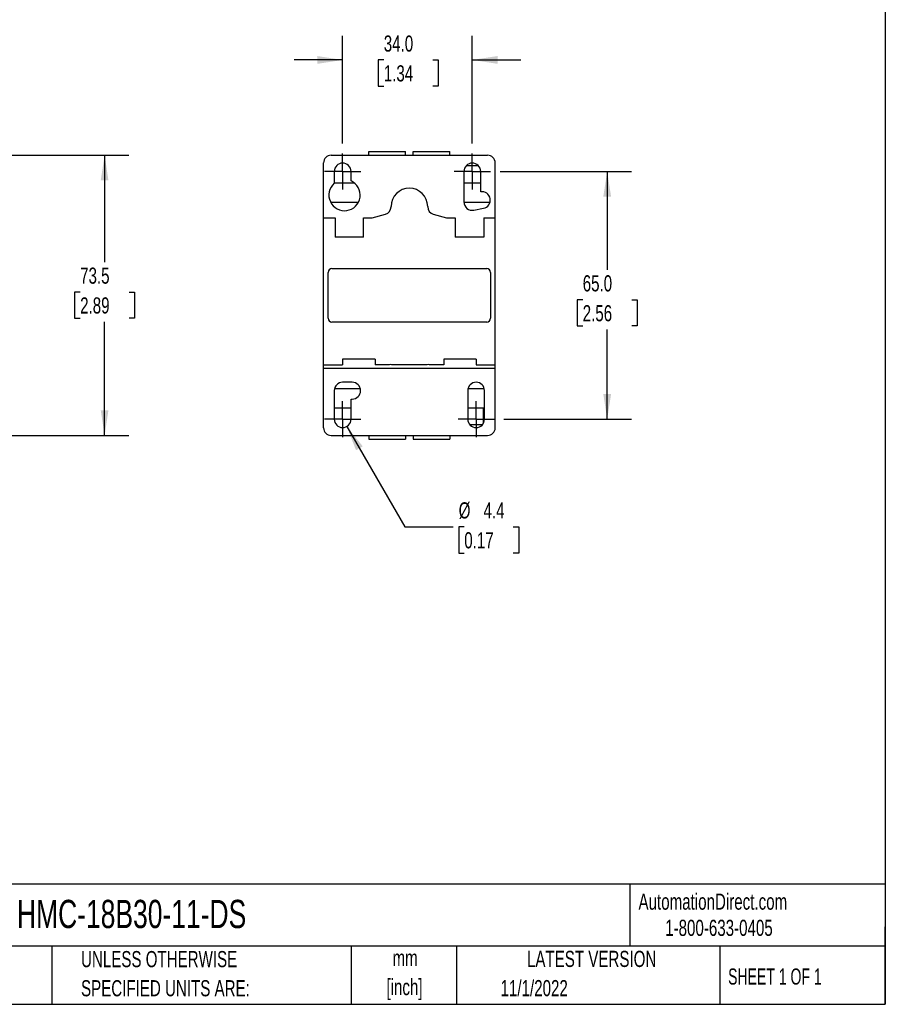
# Model space of a CAD drawing. Header units: millimetres. Extents: x 6 to 273, y 6 to 210.
# Tile 4 of 5: x 160 to 273, y 6 to 135. Entities that reach past the tile are written whole.
import ezdxf

# ---------------------------------------------------------------- set-up
doc = ezdxf.new("R2010")
doc.units = ezdxf.units.MM
doc.linetypes.add('CENTERX2', pattern=[20.32, 12.7, -2.54, 2.54, -2.54])
doc.layers.add('CENTER', color=40, linetype='CENTERX2')
doc.layers.add('DIMENSIONS', color=140, linetype='Continuous', lineweight=25)
doc.layers.add('TEXT', color=140, linetype='Continuous', lineweight=25)
doc.styles.add('SLDTEXTSTYLE0', font='TXT', dxfattribs={"width": 0.7})
doc.styles.add('SLDTEXTSTYLE1', font='TXT', dxfattribs={"width": 0.65})
doc.dimstyles.new('SLDDIMSTYLE0', dxfattribs={"dimtxt": 2.158008, "dimasz": 3.302, "dimexe": 0, "dimexo": 0.0625, "dimgap": 0.539502, "dimtad": 0, "dimtih": 1, "dimtoh": 1, "dimlfac": 2, "dimrnd": 1e-09, "dimzin": 12, "dimdsep": 46, "dimtxsty": 'SLDTEXTSTYLE0', "dimsah": 1, "dimcen": 0.09, "dimadec": 0, "dimazin": 3, "dimtfac": 1, "dimtofl": 0, "dimtmove": 0, "dimatfit": 3, "dimfxl": 0, "dimfrac": 2, "dimtolj": 1, "dimtzin": 12, "dimarcsym": 0})
doc.dimstyles.new('SLDDIMSTYLE1', dxfattribs={"dimtxt": 2.158008, "dimasz": 3.302, "dimexe": 0, "dimexo": 0.0625, "dimgap": 0.539502, "dimtad": 0, "dimtih": 1, "dimtoh": 1, "dimlfac": 2, "dimrnd": 1e-09, "dimzin": 4, "dimdsep": 46, "dimtxsty": 'SLDTEXTSTYLE0', "dimsah": 1, "dimcen": 0.09, "dimadec": 0, "dimazin": 1, "dimtfac": 1, "dimtmove": 0, "dimatfit": 0, "dimfxl": 0, "dimfrac": 2, "dimtolj": 1, "dimtzin": 12, "dimarcsym": 0})
doc.dimstyles.new('SLDDIMSTYLE3', dxfattribs={"dimtxt": 2.158008, "dimasz": 3.302, "dimexe": 0, "dimexo": 0.0625, "dimgap": 0.539502, "dimtad": 0, "dimtih": 1, "dimtoh": 1, "dimlfac": 2, "dimrnd": 1e-09, "dimzin": 4, "dimdsep": 46, "dimtxsty": 'SLDTEXTSTYLE0', "dimsah": 1, "dimcen": 0.09, "dimadec": 0, "dimazin": 1, "dimtfac": 1, "dimtofl": 0, "dimtmove": 0, "dimatfit": 3, "dimfxl": 0, "dimfrac": 2, "dimtolj": 1, "dimtzin": 12, "dimarcsym": 0})
doc.dimstyles.new('SLDDIMSTYLE4', dxfattribs={"dimtxt": 2.158008, "dimasz": 3.302, "dimexe": 0, "dimexo": 0.0625, "dimgap": 0.539502, "dimtad": 0, "dimtih": 1, "dimtoh": 1, "dimlfac": 2, "dimrnd": 1e-09, "dimzin": 12, "dimdsep": 46, "dimtxsty": 'SLDTEXTSTYLE0', "dimsah": 1, "dimcen": 0, "dimadec": 0, "dimazin": 3, "dimtfac": 1, "dimtofl": 0, "dimtmove": 0, "dimatfit": 3, "dimfxl": 0, "dimfrac": 2, "dimtolj": 1, "dimtzin": 12, "dimarcsym": 0})

# ---------------------------------------------------------------- blocks, each defined once
blk = doc.blocks.new('SW_NOTE_0')
at = {"layer": 'TEXT', "color": 0, "char_height": 2.117, "attachment_point": 2, "style": 'SLDTEXTSTYLE0'}
for s, insert in [('mm', (2.84, 2.73)), ('[inch]', (2.76, -1.09))]:
    blk.add_mtext(s, dxfattribs=dict(at, insert=insert))
blk = doc.blocks.new('SW_NOTE_0_1')
at = {"layer": 'TEXT', "color": 0, "char_height": 2.1167, "attachment_point": 1, "style": 'SLDTEXTSTYLE0'}
for s, insert in [('UNLESS OTHERWISE', (0, 2.73)), ('SPECIFIED UNITS ARE:', (0, -1.09))]:
    blk.add_mtext(s, dxfattribs=dict(at, insert=insert))
blk = doc.blocks.new('_D_3')
at = {"layer": 'DIMENSIONS'}
for p, q in [((145.76, 117.71), (173.87, 117.71)), ((170.7, 117.71), (170.7, 103.69)), ((167.49, 99.77), (166.76, 99.77)), ((166.76, 99.77), (166.76, 96.34)), ((173.9, 99.77), (174.63, 99.77)), ((174.63, 99.77), (174.63, 96.34)), ((166.76, 96.34), (167.49, 96.34)), ((170.7, 80.96), (170.7, 95.86)), ((174.63, 96.34), (173.9, 96.34)), ((145.76, 80.96), (173.87, 80.96))]:
    blk.add_line(p, q, dxfattribs=at)
for points in [[(170.7, 117.71), (170.19, 114.41), (171.2, 114.41)], [(170.7, 80.96), (171.2, 84.26), (170.19, 84.26)]]:
    blk.add_solid(points, dxfattribs=at)
at = {"layer": 'DIMENSIONS', "char_height": 2.117, "attachment_point": 1, "style": 'SLDTEXTSTYLE0'}
for s, insert in [('73.5', (167.49, 102.98)), ('2.89', (167.49, 99.07))]:
    blk.add_mtext(s, dxfattribs=dict(at, insert=insert))
blk = doc.blocks.new('_D_6')
at = {"layer": 'DIMENSIONS'}
for p, q in [((201.9, 119.23), (201.9, 133.38)), ((218.9, 119.23), (218.9, 133.38)), ((201.9, 130.21), (195.55, 130.21)), ((207.3, 130.21), (206.57, 130.21)), ((206.57, 130.21), (206.57, 126.78)), ((213.71, 130.21), (214.44, 130.21)), ((214.44, 130.21), (214.44, 126.78)), ((218.9, 130.21), (225.25, 130.21)), ((206.57, 126.78), (207.3, 126.78)), ((214.44, 126.78), (213.71, 126.78))]:
    blk.add_line(p, q, dxfattribs=at)
for points in [[(201.9, 130.21), (198.6, 130.72), (198.6, 129.7)], [(218.9, 130.21), (222.21, 129.7), (222.21, 130.72)]]:
    blk.add_solid(points, dxfattribs=at)
at = {"layer": 'DIMENSIONS', "char_height": 2.117, "attachment_point": 1, "style": 'SLDTEXTSTYLE0'}
for s, insert in [('34.0', (207.3, 133.42)), ('1.34', (207.3, 129.51))]:
    blk.add_mtext(s, dxfattribs=dict(at, insert=insert))
blk = doc.blocks.new('_D_7')
at = {"layer": 'DIMENSIONS'}
for p, q in [((222.54, 115.59), (239.76, 115.59)), ((236.59, 115.59), (236.59, 102.67)), ((233.38, 98.76), (232.66, 98.76)), ((232.66, 98.76), (232.66, 95.33)), ((239.8, 98.76), (240.52, 98.76)), ((240.52, 98.76), (240.52, 95.33)), ((232.66, 95.33), (233.38, 95.33)), ((236.59, 83.09), (236.59, 94.84)), ((240.52, 95.33), (239.8, 95.33)), ((223.04, 83.09), (239.76, 83.09))]:
    blk.add_line(p, q, dxfattribs=at)
for points in [[(236.59, 115.59), (236.08, 112.28), (237.1, 112.28)], [(236.59, 83.09), (237.1, 86.39), (236.08, 86.39)]]:
    blk.add_solid(points, dxfattribs=at)
at = {"layer": 'DIMENSIONS', "char_height": 2.117, "attachment_point": 1, "style": 'SLDTEXTSTYLE0'}
for s, insert in [('65.0', (233.38, 101.97)), ('2.56', (233.38, 98.05))]:
    blk.add_mtext(s, dxfattribs=dict(at, insert=insert))
blk = doc.blocks.new('_D_8')
at = {"layer": 'DIMENSIONS'}
for p, q in [((202.45, 82.13), (210.05, 68.97)), ((210.05, 68.97), (216.4, 68.97)), ((217.85, 68.97), (217.13, 68.97)), ((217.13, 68.97), (217.13, 65.54)), ((224.26, 68.97), (224.99, 68.97)), ((224.99, 68.97), (224.99, 65.54)), ((217.13, 65.54), (217.85, 65.54)), ((224.99, 65.54), (224.26, 65.54))]:
    blk.add_line(p, q, dxfattribs=at)
blk.add_solid([(202.45, 82.13), (203.66, 79.02), (204.54, 79.53)], dxfattribs=at)
at = {"layer": 'DIMENSIONS', "char_height": 2.117, "attachment_point": 1, "style": 'SLDTEXTSTYLE0'}
for s, insert in [('%%c', (217.12, 72.19)), ('4.4', (220.38, 72.19)), ('0.17', (217.85, 68.27))]:
    blk.add_mtext(s, dxfattribs=dict(at, insert=insert))
blk = doc.blocks.new('SW_CENTERMARKSYMBOL_0')
at = {"layer": 'CENTER', "color": 0}
for p, q in [((0, 1.27), (0, 2.37)), ((-1.27, 0), (-2.37, 0)), ((0, 0), (-1.27, 0)), ((0, 0), (0, 1.27)), ((0, 0), (0, -1.27)), ((0, 0), (1.27, 0)), ((1.27, 0), (2.37, 0)), ((0, -1.27), (0, -2.37))]:
    blk.add_line(p, q, dxfattribs=at)
blk = doc.blocks.new('SW_CENTERMARKSYMBOL_1')
at = {"layer": 'CENTER', "color": 0}
for p, q in [((0, 1.27), (0, 2.37)), ((-1.27, 0), (-2.37, 0)), ((0, 0), (-1.27, 0)), ((0, 0), (0, 1.27)), ((0, 0), (0, -1.27)), ((0, 0), (1.27, 0)), ((1.27, 0), (2.37, 0)), ((0, -1.27), (0, -2.37))]:
    blk.add_line(p, q, dxfattribs=at)
blk = doc.blocks.new('SW_CENTERMARKSYMBOL_2')
at = {"layer": 'CENTER', "color": 0}
for p, q in [((0, 1.27), (0, 2.37)), ((-1.27, 0), (-2.37, 0)), ((0, 0), (-1.27, 0)), ((0, 0), (0, 1.27)), ((0, 0), (0, -1.27)), ((0, 0), (1.27, 0)), ((1.27, 0), (2.37, 0)), ((0, -1.27), (0, -2.37))]:
    blk.add_line(p, q, dxfattribs=at)
blk = doc.blocks.new('SW_CENTERMARKSYMBOL_3')
at = {"layer": 'CENTER', "color": 0}
for p, q in [((0, 1.27), (0, 2.37)), ((-1.27, 0), (-2.37, 0)), ((0, 0), (-1.27, 0)), ((0, 0), (0, 1.27)), ((0, 0), (0, -1.27)), ((0, 0), (1.27, 0)), ((1.27, 0), (2.37, 0)), ((0, -1.27), (0, -2.37))]:
    blk.add_line(p, q, dxfattribs=at)

msp = doc.modelspace()

# ---------------------------------------------------------------- linework, layer by layer
for p, q in [((200.4039, 117.7102), (220.9039, 117.7102)), ((205.3539, 117.7102), (205.3539, 118.2102)), ((205.3539, 118.2102), (210.1539, 118.2102)), ((210.1539, 117.7102), (210.1539, 118.2102)), ((211.1539, 117.7102), (211.1539, 118.2102)), ((211.1539, 118.2102), (215.9539, 118.2102)), ((215.9539, 117.7102), (215.9539, 118.2102)), ((199.4039, 109.4852), (199.4039, 116.7102)), ((219.7085, 116.3352), (218.0992, 116.3352)), ((221.9039, 109.4852), (221.9039, 116.7102)), ((200.8039, 115.5852), (200.8039, 114.028)), ((203.0039, 114.3507), (203.0039, 115.5852)), ((217.8039, 115.5852), (217.8039, 111.5852)), ((220.0039, 112.925), (220.0039, 115.5852)), ((200.8039, 114.0852), (203.4355, 114.0852)), ((217.8039, 114.0852), (220.0039, 114.0852)), ((200.3373, 111.5352), (203.9705, 111.5352)), ((217.805, 111.5352), (221.2122, 111.5352)), ((205.7816, 109.5196), (207.5138, 109.986)), ((208.2539, 110.9516), (208.2539, 110.9852)), ((213.0539, 110.9852), (213.0539, 110.9516)), ((213.7939, 109.986), (215.5261, 109.5196)), ((219.1196, 110.5066), (220.3696, 110.7566)), ((199.4039, 109.4852), (200.9039, 109.4852)), ((199.4039, 90.2352), (199.4039, 109.4852)), ((200.9039, 109.4852), (200.9039, 106.9852)), ((204.6539, 109.4852), (205.5216, 109.4852)), ((204.6539, 106.9852), (204.6539, 109.4852)), ((215.7861, 109.4852), (216.6539, 109.4852)), ((216.6539, 109.4852), (216.6539, 106.9852)), ((220.4039, 109.4852), (220.4039, 106.9852)), ((220.4039, 109.4852), (221.9039, 109.4852)), ((221.9039, 90.2352), (221.9039, 109.4852)), ((204.6539, 106.9852), (200.9039, 106.9852)), ((220.4039, 106.9852), (216.6539, 106.9852)), ((200.0039, 96.3352), (200.0039, 102.3352)), ((200.5039, 102.8352), (220.8039, 102.8352)), ((221.3039, 102.3352), (221.3039, 96.3352)), ((220.8039, 95.8352), (200.5039, 95.8352)), ((201.9039, 90.9852), (201.9039, 90.2352)), ((206.1539, 90.9852), (201.9039, 90.9852)), ((206.1539, 90.9852), (206.1539, 90.2352)), ((215.1539, 90.9852), (215.1539, 90.2352)), ((219.4039, 90.9852), (215.1539, 90.9852)), ((219.4039, 90.9852), (219.4039, 90.2352)), ((199.4039, 89.7852), (199.4039, 90.2352)), ((199.4039, 90.2352), (201.9039, 90.2352)), ((199.4039, 89.7852), (221.9039, 89.7852)), ((199.4039, 81.9602), (199.4039, 89.7852)), ((208.0039, 90.2352), (206.1539, 90.2352)), ((213.0039, 90.2352), (208.3039, 90.2352)), ((215.1539, 90.2352), (213.3039, 90.2352)), ((219.4039, 90.2352), (221.9039, 90.2352)), ((221.9039, 89.7852), (221.9039, 90.2352)), ((221.9039, 81.9602), (221.9039, 89.7852)), ((203.1539, 87.9352), (201.9039, 87.9352)), ((200.8039, 86.8352), (200.8039, 83.0852)), ((200.8456, 87.1352), (204.2122, 87.1352)), ((218.3039, 86.8352), (218.3039, 83.0852)), ((218.3456, 87.1352), (220.4622, 87.1352)), ((220.5039, 83.0852), (220.5039, 86.8352)), ((203.0039, 83.0852), (203.0039, 85.7352)), ((203.0039, 85.7352), (203.1539, 85.7352)), ((200.8039, 84.5852), (203.0039, 84.5852)), ((218.3039, 84.5852), (220.5039, 84.5852)), ((220.3789, 82.5759), (220.3789, 84.5852)), ((220.2085, 82.3352), (218.5992, 82.3352)), ((200.4039, 80.9602), (220.9039, 80.9602)), ((205.3539, 80.9602), (205.3539, 80.4602)), ((205.3539, 80.4602), (210.1539, 80.4602)), ((210.1539, 80.9602), (210.1539, 80.4602)), ((211.1539, 80.9602), (211.1539, 80.4602)), ((211.1539, 80.4602), (215.9539, 80.4602)), ((215.9539, 80.9602), (215.9539, 80.4602))]:
    msp.add_line(p, q)
for centre, radius, start, end in [((200.4039, 116.7102), 1, 90, 180), ((220.9039, 116.7102), 1, 0, 90), ((201.9039, 115.5852), 1.1, 0, 180), ((218.9039, 115.5852), 1.1, 0, 180), ((202.1539, 112.4852), 2.05, 131.18836, 65.503721), ((210.6539, 110.9852), 2.4, 0, 180), ((220.1539, 111.8352), 1.1, 281.309932, 97.83748), ((218.9039, 111.5852), 1.1, 180, 281.309932), ((207.2539, 110.9516), 1, 285.068488, 0), ((214.0539, 110.9516), 1, 180, 254.931512), ((205.5216, 110.4852), 1, 270, 285.068488), ((215.7861, 110.4852), 1, 254.931512, 270), ((200.5039, 102.3352), 0.5, 90, 180), ((220.8039, 102.3352), 0.5, 0, 90), ((200.5039, 96.3352), 0.5, 180, 270), ((220.8039, 96.3352), 0.5, 270, 0), ((208.1539, 90.0352), 0.25, 53.130102, 126.869898), ((213.1539, 90.0352), 0.25, 53.130102, 126.869898), ((201.9039, 86.8352), 1.1, 90, 180), ((203.1539, 86.8352), 1.1, 270, 90), ((219.4039, 86.8352), 1.1, 0, 180), ((201.9039, 83.0852), 1.1, 180, 0), ((219.4039, 83.0852), 1.1, 180, 0), ((200.4039, 81.9602), 1, 180, 270), ((220.9039, 81.9602), 1, 270, 0)]:
    msp.add_arc(centre, radius, start, end)
at = {"layer": 'TEXT'}
for p, q in [((273.05, 209.55), (273.05, 6.35)), ((273.05, 22.1261), (6.35, 22.1261)), ((239.5754, 22.1261), (239.5754, 13.97)), ((273.05, 6.35), (273.05, 16.51)), ((273.05, 13.97), (6.35, 13.97)), ((163.7802, 13.97), (163.7802, 6.35)), ((203.0243, 13.97), (203.0243, 6.35)), ((216.8121, 13.97), (216.8121, 6.35)), ((251.3487, 13.97), (251.3487, 6.35)), ((6.35, 6.35), (273.05, 6.35))]:
    msp.add_line(p, q, dxfattribs=at)

# ---------------------------------------------------------------- block references
at = {"layer": 'CENTER'}
for name, p in [('SW_CENTERMARKSYMBOL_0', (201.9039, 115.5852)), ('SW_CENTERMARKSYMBOL_1', (218.9039, 115.5852)), ('SW_CENTERMARKSYMBOL_3', (201.9039, 83.0852)), ('SW_CENTERMARKSYMBOL_2', (219.4039, 83.0852))]:
    msp.add_blockref(name, p, dxfattribs=at)
at = {"layer": 'TEXT'}
for name, p in [('SW_NOTE_0_1', (167.6079, 10.6064)), ('SW_NOTE_0', (207.2546, 10.7563))]:
    msp.add_blockref(name, p, dxfattribs=at)

# ---------------------------------------------------------------- texts
for s, insert, char_height, attachment_point, style in [('AutomationDirect.com', (240.695, 20.8765), 2.116667, 1, 'SLDTEXTSTYLE0'), ('HMC-18B30-11-DS', (159.2077, 20.0505), 3.704167, 1, 'SLDTEXTSTYLE0'), ('1-800-633-0405', (244.1916, 17.437), 2.116667, 1, 'SLDTEXTSTYLE0'), ('LATEST VERSION', (234.5521, 13.364), 2.116667, 2, 'SLDTEXTSTYLE0'), ('SHEET 1 OF 1', (252.4413, 11.0515), 2.116667, 1, 'SLDTEXTSTYLE1'), ('11/1/2022', (222.6128, 9.5315), 2.11667, 1, 'SLDTEXTSTYLE0')]:
    msp.add_mtext(s, dxfattribs=dict(at, insert=insert, char_height=char_height, attachment_point=attachment_point, style=style))

# ---------------------------------------------------------------- dimensions: what is measured, and where the dimension line sits
at = {"layer": 'DIMENSIONS'}
dim = msp.add_linear_dim(base=(218.9039, 130.2081), p1=(201.9039, 117.9552), p2=(218.9039, 117.9552), dimstyle='SLDDIMSTYLE1', dxfattribs=at)
dim.commit()
dim.dimension.update_dxf_attribs({"geometry": '_D_6', "text_midpoint": (210.5053, 130.2081), "dimtype": 160})
for base, p1, p2, dimstyle, picture, middle in [((170.6954, 80.9602), (144.4921, 117.7102), (144.4921, 80.9602), 'SLDDIMSTYLE0', '_D_3', (170.6954, 99.7728)), ((236.5899, 83.0852), (221.2739, 115.5852), (221.7739, 83.0852), 'SLDDIMSTYLE3', '_D_7', (236.5899, 98.7563))]:
    dim = msp.add_linear_dim(base=base, p1=p1, p2=p2, angle=90, dimstyle=dimstyle, dxfattribs=at)
    dim.commit()
    dim.dimension.update_dxf_attribs({"geometry": picture, "text_midpoint": middle, "dimtype": 160})
dim = msp.add_diameter_dim_2p(p1=(201.3539, 84.0379), p2=(202.4539, 82.1326), dimstyle='SLDDIMSTYLE4', dxfattribs=at)
dim.commit()
dim.dimension.update_dxf_attribs({"geometry": '_D_8', "text_midpoint": (221.0568, 68.9738), "dimtype": 163})

doc.saveas('drawing.dxf')
